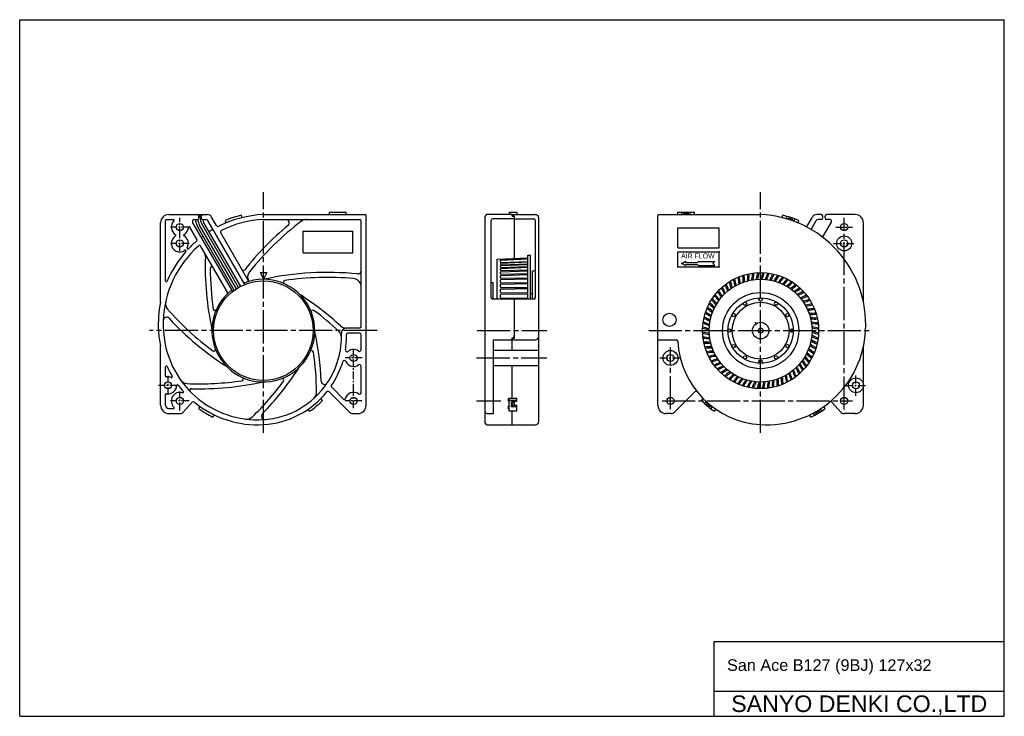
# Model space of a CAD drawing. Header units: millimetres. Extents: x 0 to 594, y 0 to 420.
import ezdxf
from ezdxf.enums import TextEntityAlignment as Align

# ---------------------------------------------------------------- set-up
doc = ezdxf.new("R2010")
doc.units = ezdxf.units.MM
for name, pattern in [('CENTER', [27, 20, -2, 3, -2]), ('HS', [0]), ('SHORT_LC', [7.499999, 4.687499, -0.9375, 0.9375, -0.9375])]:
    doc.linetypes.add(name, pattern=pattern)
doc.styles.get("Standard").update_dxf_attribs({"font": 'arial.ttf'})

msp = doc.modelspace()

# ---------------------------------------------------------------- linework, layer by layer
at = {"color": 7, "linetype": 'HS'}
for p, q in [((0, 420), (594, 420)), ((0, 0), (0, 420)), ((594, 0), (594, 420)), ((419, 45), (594, 45)), ((419, 0), (419, 45)), ((419, 15), (594, 15)), ((0, 0), (594, 0))]:
    msp.add_line(p, q, dxfattribs=at)
at = {"color": 7, "linetype": 'CENTER'}
for p, q in [((147, 170.79), (147, 315.93)), ((447, 170.79), (447, 315.93)), ((497.4, 184.86), (497.4, 300.5)), ((215.61, 232.5), (78.39, 232.5)), ((275.9, 232.5), (318.1, 232.5)), ((379.49, 232.5), (514.51, 232.5)), ((392.6, 185.07), (392.6, 222.35)), ((275.63, 216), (318.05, 216)), ((275.63, 190.1), (290.33, 190.1)), ((387.6, 190.1), (502.36, 190.1))]:
    msp.add_line(p, q, dxfattribs=at)
at = {"color": 7}
for p, q in [((187, 304), (197, 304)), ((187, 302.5), (187, 304)), ((197, 302.5), (197, 304)), ((295.2, 304), (295.2, 302.5)), ((295.2, 304), (300, 304)), ((300, 304), (300, 302.5)), ((397, 302.5), (397, 304)), ((397, 304), (407, 304)), ((399.5, 302.5), (399.5, 304)), ((400.5, 302.5), (400.5, 303.2)), ((400.5, 303.2), (403.5, 303.2)), ((403.5, 302.5), (403.5, 303.2)), ((404.5, 302.5), (404.5, 304)), ((407, 302.5), (407, 304)), ((85, 249.75), (85, 297.5)), ((88, 262.51), (88, 299)), ((88.5, 299.5), (92.71, 299.5)), ((90, 302.5), (107.1, 302.5)), ((108.1, 300.5), (108.1, 301.5)), ((108.8, 300.81), (108.8, 302.5)), ((109.5, 300.5), (109.5, 301.5)), ((110.5, 302.5), (113.17, 302.5)), ((124.03, 298.91), (124.42, 297.45)), ((133.54, 302.05), (133.93, 300.6)), ((147, 302.5), (208.5, 302.5)), ((147, 299.5), (172.96, 299.5)), ((172.96, 299.5), (205, 299.5)), ((206, 235), (206, 298.5)), ((209, 187.5), (209, 302)), ((280.9, 176.69), (280.9, 301.5)), ((297, 302.5), (281.9, 302.5)), ((284.4, 252.5), (284.4, 299)), ((298.4, 300), (285.4, 300)), ((297, 302.5), (311.1, 302.5)), ((297, 301.5), (297, 302.5)), ((297, 302.5), (297, 301.5)), ((298.4, 301.5), (297, 301.5)), ((297, 301.5), (298.5, 301.5)), ((298.4, 301.5), (298.4, 276.04)), ((298.5, 276.04), (298.5, 301.5)), ((298.5, 300), (310.1, 300)), ((311.1, 252.5), (311.1, 299)), ((313.1, 177.69), (313.1, 300.5)), ((385, 187.48), (385, 302)), ((385.5, 302.5), (447, 302.5)), ((447.12, 302.5), (447.12, 302.5)), ((460.07, 300.6), (460.46, 302.05)), ((462.48, 299.95), (462.87, 301.4)), ((463.44, 299.66), (463.62, 300.34)), ((466.3, 298.72), (466.48, 299.4)), ((467.24, 298.37), (467.63, 299.83)), ((469.58, 297.45), (469.97, 298.91)), ((475.25, 295.83), (478.23, 301)), ((477.4, 293.56), (480.54, 299)), ((483.5, 302.5), (480.83, 302.5)), ((483.5, 299.5), (481.41, 299.5)), ((484.5, 289.06), (489.67, 298)), ((504, 302.5), (486.9, 302.5)), ((488.8, 299.5), (487.89, 299.5)), ((509, 249.75), (509, 297.5)), ((171, 279.5), (171, 292.5)), ((171, 292.5), (201, 292.5)), ((201, 279.5), (201, 292.5)), ((397, 282.5), (397, 294.5)), ((397, 294.5), (422, 294.5)), ((422, 282.5), (422, 294.5)), ((171, 279.5), (201, 279.5)), ((397, 282.5), (422, 282.5)), ((397, 280), (422, 280)), ((397, 271), (397, 280)), ((422, 271), (422, 280)), ((288.1, 251.5), (288.1, 275.5)), ((399.5, 273), (401.81, 274.33)), ((401.81, 273.67), (401.81, 274.33)), ((401.81, 273.67), (408.83, 273.67)), ((408.83, 273.67), (409.42, 274.25)), ((409.42, 274.25), (419.42, 274.25)), ((418.17, 273), (419.42, 274.25)), ((145, 267.5), (149, 267.5)), ((145, 267.5), (147, 263.5)), ((149, 267.5), (147, 263.5)), ((309.4, 268.5), (310.1, 268.5)), ((309.4, 251.5), (309.4, 268.5)), ((397, 271), (422, 271)), ((399.5, 273), (401.81, 271.67)), ((401.81, 271.67), (401.81, 272.33)), ((401.81, 272.33), (408.83, 272.33)), ((408.83, 272.33), (409.42, 271.75)), ((409.42, 271.75), (419.42, 271.75)), ((418.17, 273), (419.42, 271.75)), ((284.4, 261.5), (285.6, 261.5)), ((285.6, 251.5), (285.6, 261.5)), ((310.1, 251.5), (285.4, 251.5)), ((298.4, 251.5), (285.4, 251.5)), ((298.4, 251.5), (298.4, 229.5)), ((298.5, 228), (298.5, 251.5)), ((310.1, 251.5), (298.5, 251.5)), ((205, 234), (197.08, 234)), ((205, 231), (198.11, 231)), ((206, 220.99), (206, 230)), ((285.9, 182.5), (285.9, 227)), ((285.9, 227), (297, 227)), ((297, 228.2), (298.4, 228.2)), ((297, 220.5), (297, 228.2)), ((297, 220.5), (297, 228.2)), ((297, 228), (298.5, 228)), ((297, 227), (311.1, 227)), ((298.4, 228.2), (298.4, 229.5)), ((385, 227), (395.96, 227)), ((85, 187.5), (85, 222.24)), ((313.1, 220.5), (285.9, 220.5)), ((313.1, 211.5), (313.1, 220.5)), ((509, 187.5), (509, 222.77)), ((88, 205.06), (88, 210.64)), ((206, 195.09), (206, 211.01)), ((285.9, 211.5), (313.1, 211.5)), ((297, 191.65), (297, 211.5)), ((297, 191.58), (297, 211.5)), ((88, 187.5), (88, 193.94)), ((182.64, 190.33), (181.76, 191.57)), ((294.9, 189.81), (294.9, 191.65)), ((295.2, 183.9), (295.2, 191.58)), ((300, 191.58), (295.2, 191.58)), ((300, 190.33), (295.2, 190.33)), ((300, 189.73), (300, 191.58)), ((395.05, 183.38), (407.25, 195.58)), ((411.37, 190.33), (412.24, 191.58)), ((90, 185.5), (92.71, 185.5)), ((107.99, 185.5), (108.85, 186.73)), ((174.93, 183.89), (174.07, 185.12)), ((295.2, 189.81), (294.9, 189.81)), ((294.9, 185.07), (294.9, 187.2)), ((296.7, 186.51), (296.7, 189.73)), ((300, 189.73), (296.7, 189.73)), ((300, 186.51), (296.7, 186.51)), ((296.8, 186.63), (296.8, 189.73)), ((296.8, 188.56), (297.1, 188.56)), ((296.8, 186.63), (297.1, 186.63)), ((297.1, 188.56), (297.1, 186.63)), ((300, 187.41), (297.92, 187.41)), ((298.5, 187.41), (298.5, 189.73)), ((300, 183.9), (300, 187.41)), ((413.19, 188.58), (414.06, 189.82)), ((414.4, 188.56), (414.8, 189.15)), ((416.71, 186.63), (417.12, 187.21)), ((417.05, 185.36), (417.91, 186.59)), ((419.07, 183.9), (419.93, 185.12)), ((482.64, 184.22), (482.23, 184.79)), ((483.94, 184.1), (483.08, 185.33)), ((486.01, 185.5), (485.15, 186.73)), ((495.16, 183.49), (489.97, 189.26)), ((90, 182.5), (96.61, 182.5)), ((116.61, 180.39), (117.49, 181.63)), ((201.07, 182.5), (204, 182.5)), ((281.9, 182.5), (285.9, 182.5)), ((300, 183.9), (295.2, 183.9)), ((297, 175.69), (297, 183.9)), ((297, 175.69), (297, 183.9)), ((392.93, 182.5), (390, 182.5)), ((477.38, 180.39), (476.51, 181.63)), ((479.64, 181.53), (478.76, 182.78)), ((480.05, 182.68), (479.64, 183.26)), ((504, 182.5), (497.39, 182.5)), ((281.9, 175.69), (297, 175.69)), ((297, 175.69), (311.1, 175.69))]:
    msp.add_line(p, q, dxfattribs=at)
at = {"color": 7, "linetype": 'SHORT_LC'}
for p, q in [((96.6, 290.5), (96.6, 300.5)), ((102.32, 294.9), (90.88, 294.9)), ((492.4, 294.9), (502.4, 294.9)), ((96.6, 280.7), (96.6, 290.7)), ((102.32, 285.1), (90.88, 285.1)), ((491.05, 285.1), (503.75, 285.1)), ((201.4, 195.7), (201.4, 221.6)), ((206.68, 216), (196.4, 216)), ((386.25, 216), (398.95, 216)), ((89.5, 193.78), (89.5, 205.22)), ((504.5, 193.15), (504.5, 205.85)), ((95.22, 199.5), (83.78, 199.5)), ((498.15, 199.5), (510.85, 199.5)), ((102.32, 190.1), (90.88, 190.1)), ((96.6, 184.38), (96.6, 195.82)), ((206.4, 190.1), (196.4, 190.1)), ((201.4, 185.7), (201.4, 195.7))]:
    msp.add_line(p, q, dxfattribs=at)
at = {"color": 7, "linetype": 'Continuous'}
for p, q in [((128.51, 256.12), (104.33, 298)), ((105.2, 299.5), (107.1, 299.5)), ((110.5, 299.5), (112.59, 299.5)), ((133.32, 259.2), (111.17, 297.56)), ((135.79, 260.32), (113.46, 299)), ((118.75, 295.83), (115.77, 301)), ((107.03, 287.33), (102.68, 294.87)), ((129.48, 256.85), (107.27, 295.31)), ((130.72, 257.7), (108.57, 296.06)), ((132, 258.48), (109.87, 296.81)), ((138.16, 262.21), (121.25, 291.49)), ((125.3, 255.69), (109.37, 283.27)), ((138.16, 262.21), (138.13, 262.26)), ((195.54, 191.03), (188.04, 198.53)), ((198.95, 183.38), (186.75, 195.58)), ((297, 191.65), (294.9, 191.65)), ((295.2, 190.13), (294.9, 190.13)), ((98.84, 183.49), (104.03, 189.26)), ((295.2, 187.2), (294.9, 187.2)), ((295.2, 186.05), (294.9, 186.05)), ((295.2, 185.07), (294.9, 185.07)), ((298.33, 189.73), (297.1, 188.56)), ((298.4, 187.87), (297.1, 186.63))]:
    msp.add_line(p, q, dxfattribs=at)
for p, q in [((107.1, 302.5), (110.5, 302.5)), ((484.5, 300.5), (484.5, 301.5)), ((485.9, 300.5), (485.9, 301.5)), ((487.89, 299.5), (486.9, 299.5))]:
    msp.add_line(p, q)
at = {"color": 7, "ltscale": 0.727143}
for p, q in [((288.1, 275.5), (306.6, 276.43)), ((288.1, 251.5), (288.1, 275.5)), ((290.1, 275.55), (306.6, 276.34)), ((290.1, 275.47), (306.6, 276.28)), ((290.1, 275.55), (290.1, 275.6)), ((290.1, 275.35), (290.1, 275.47)), ((290.1, 273.83), (290.1, 274.73)), ((290.26, 275.2), (306.6, 275.93)), ((290.38, 275.03), (306.6, 275.86)), ((290.39, 273.15), (306.6, 273.91)), ((290.41, 273.53), (306.6, 274.19)), ((306.6, 278), (308.1, 278)), ((306.6, 251.5), (306.6, 278)), ((308.1, 251.5), (308.1, 278)), ((290.1, 272.52), (290.1, 272.85)), ((290.1, 270.9), (290.1, 271.44)), ((290.1, 269), (290.1, 269.74)), ((290.1, 266.82), (290.1, 267.74)), ((290.39, 271.74), (306.6, 272.46)), ((290.39, 270.03), (306.6, 270.7)), ((290.39, 268.04), (306.6, 268.65)), ((290.41, 272.22), (306.6, 272.8)), ((290.41, 270.6), (306.6, 271.11)), ((290.41, 268.7), (306.6, 269.12)), ((290.1, 264.38), (290.1, 265.48)), ((290.1, 261.7), (290.1, 262.97)), ((290.39, 265.78), (306.6, 266.33)), ((290.39, 263.26), (306.6, 263.75)), ((290.4, 264.08), (306.6, 264.33)), ((290.4, 261.4), (306.6, 261.56)), ((290.41, 266.52), (306.6, 266.85)), ((290.1, 258.81), (290.1, 260.22)), ((290.1, 255.71), (290.1, 257.25)), ((290.39, 260.52), (306.6, 260.93)), ((290.39, 257.55), (306.6, 257.89)), ((290.4, 258.51), (306.6, 258.57)), ((290.1, 252.44), (290.1, 254.1)), ((290.4, 255.41), (306.6, 255.38)), ((290.4, 254.4), (306.6, 254.67)), ((290.4, 252.14), (306.6, 252.02)), ((305.98, 252.03), (306.6, 252.17))]:
    msp.add_line(p, q, dxfattribs=at)
at = {"color": 7, "linetype": 'Continuous'}
for centre, radius in [((96.6, 294.9), 2.15), ((96.6, 285.1), 2.15), ((147, 232.5), 30), ((447, 232.5), 31), ((447, 232.5), 23), ((447, 232.5), 19.7), ((447, 232.5), 17.2), ((437.65, 248.69), 1), ((447, 251.2), 1), ((456.35, 248.69), 1), ((430.81, 241.85), 1), ((463.19, 241.85), 1), ((428.3, 232.5), 1), ((447, 232.5), 5), ((447, 232.5), 1.5), ((465.7, 232.5), 1), ((430.81, 223.15), 1), ((463.19, 223.15), 1), ((437.65, 216.31), 1), ((447, 213.8), 1), ((456.35, 216.31), 1), ((89.5, 199.5), 2.15), ((96.6, 190.1), 2.15), ((96.6, 190.1), 2.15), ((201.4, 190.1), 2.15)]:
    msp.add_circle(centre, radius, dxfattribs=at)
at = {"color": 7}
for centre, radius in [((497.4, 294.9), 2.15), ((497.4, 285.1), 4.5), ((497.4, 285.1), 2.15), ((447, 232.5), 35), ((392, 239), 4), ((392.6, 216), 4.5), ((201.4, 216), 2.15), ((392.6, 216), 2.15), ((504.5, 199.5), 4.5), ((504.5, 199.5), 2.15), ((392.6, 190.1), 2.15), ((497.4, 190.1), 2.15)]:
    msp.add_circle(centre, radius, dxfattribs=at)
for centre, radius, start, end in [((90, 297.5), 5, 90, 180), ((88.5, 299), 0.5, 90, 180), ((92.71, 299), 0.5, 313.47591, 90), ((107.1, 301.5), 1, 0, 90), ((107.1, 300.5), 1, 270, 0), ((110.5, 301.5), 1, 90, 180), ((110.5, 300.5), 1, 180, 270), ((113.17, 299.5), 3, 30, 90), ((150, 236.16), 66.41, 92.59274, 116.79597), ((150, 236.16), 63.41, 92.59274, 116.53897), ((150, 236.16), 67.91, 104.02919, 112.48765), ((276.86, 157.43), 177, 127.16061, 141.38754), ((160.66, 297.5), 2, 309.67836, 90), ((172.96, 294.5), 5, 90, 127.16061), ((205, 298.5), 1, 0, 90), ((208.5, 302), 0.5, 0, 90), ((281.9, 301.5), 1, 90, 180), ((310.1, 299), 1, 0, 90), ((311.1, 300.5), 2, 0, 90), ((385.5, 302), 0.5, 90, 180), ((444, 236.16), 66.41, 356.83718, 87.30576), ((444, 236.16), 67.91, 67.51184, 75.9703), ((444, 236.16), 66.51, 72.97546, 73.83692), ((444, 236.16), 67.11, 70.42782, 72.99357), ((444, 236.16), 66.51, 69.5213, 70.38648), ((483.5, 301.5), 1, 360, 90), ((488.8, 298.5), 1, 330, 90), ((504, 297.5), 5, 0, 90), ((102.24, 294.62), 0.5, 30, 177.17154), ((150, 236.16), 66.41, 120.20049, 122.53079), ((119.62, 296.33), 1, 210, 296.79597), ((122.12, 291.99), 1, 116.53897, 210), ((276.86, 157.43), 180, 129.67836, 141.63181), ((150, 236.16), 66.41, 130.44701, 136.53293), ((106.6, 287.08), 0.5, 310.44701, 30), ((150, 236.16), 66.41, 126.42589, 127.46889), ((150, 236.16), 63.41, 131.67806, 177.73795), ((150, 236.16), 66.41, 138.46396, 156.81205), ((99.92, 280.53), 0.5, 318.46396, 125.98779), ((101.44, 282.19), 0.5, 149.00911, 316.53293), ((108.51, 282.77), 1, 30, 131.67806), ((107.01, 277.36), 5, 358.10307, 30), ((291.91, 271.24), 180, 178.10307, 192.24501), ((115.91, 269.94), 1, 30, 180.42234), ((291.91, 271.24), 177, 180.42234, 188.38557), ((134.95, 269.77), 1, 210, 321.63181), ((142.46, 264.76), 5, 141.38754, 210), ((185.74, 87.59), 180, 84.24137, 102.24501), ((204, 268.67), 2, 264.24137, 0), ((310.1, 269.5), 1, 270, 0), ((88.5, 262.51), 0.5, 180, 336.81205), ((147, 232.5), 31, 127.7866, 112.2134), ((160.07, 261.71), 1, 98.38557, 245.88988), ((185.74, 87.59), 177, 84.90947, 98.38557), ((201, 258.91), 5, 0, 84.90947), ((124.43, 255.19), 1, 314.84767, 30), ((150, 236.16), 66.41, 168.19305, 183.28439), ((92.96, 248.72), 5, 167.58335, 221.35245), ((71.93, 102.64), 180, 47.48295, 57.24501), ((310.1, 252.5), 1, 270, 0), ((222.07, 362.36), 177, 221.35245, 233.38557), ((117.79, 245.57), 1, 188.38557, 335.88988), ((176.9, 243.91), 1, 53.38557, 200.88989), ((71.93, 102.64), 177, 47.05098, 53.38557), ((150, 236.16), 63.41, 177.73795, 183.16062), ((88.64, 238.59), 2, 42.84957, 177.73795), ((222.07, 362.36), 180, 222.84957, 237.24501), ((143.49, 235.56), 59.87, 183.05803, 191.84712), ((143.49, 235.56), 56.87, 183.08494, 273.5423), ((2.09, 193.76), 180, 2.6129, 12.24502), ((189.12, 228.54), 5, 359.39704, 47.05098), ((196.95, 239), 5, 227.48295, 270), ((197.08, 231), 3, 90, 182.13375), ((205, 235), 1, 270, 0), ((450.51, 235.56), 59.87, 266.48861, 357.06734), ((143.8, 229.01), 50.32, 326.0876, 2.13375), ((143.8, 229.01), 53.32, 351.24108, 1.03917), ((198.11, 230), 1, 90, 181.03917), ((205, 230), 1, 0, 90), ((311.1, 229), 2, 270, 0), ((395.96, 226), 1, 3.182, 90), ((450.2, 229.02), 53.32, 183.182, 266.56347), ((80, 222.24), 5, 0, 11.84712), ((117.1, 221.09), 1, 233.38557, 20.88988), ((176.21, 219.43), 1, 8.38557, 155.8899), ((197.49, 220.74), 1, 171.24108, 309.52306), ((201.4, 216), 5.15, 54.17115, 129.52306), ((205, 220.99), 1, 234.17115, 0), ((2.09, 193.76), 177, 0.51258, 8.38557), ((195.83, 213.4), 1, 25.01041, 163.29239), ((88.5, 210.64), 0.5, 24.37679, 180), ((143.49, 235.56), 59.87, 204.37679, 210.68011), ((17.14, 307.57), 180, 315.87604, 327.24502), ((143.8, 229.01), 53.32, 325.95191, 343.29239), ((201.4, 216), 5.15, 205.01041, 305.82885), ((205, 211.01), 1, 0, 125.82885), ((88.5, 205.06), 0.5, 180, 280.19455), ((91.57, 204.76), 0.5, 248.52982, 30.68011), ((101.18, 205.56), 5, 215.34344, 267.63956), ((108.26, 377.41), 177, 267.63956, 278.38557), ((133.93, 203.29), 1, 278.38557, 65.88989), ((17.14, 307.57), 177, 314.12674, 323.38557), ((158.41, 202.6), 1, 323.38557, 110.8899), ((183.9, 202.06), 2, 182.6129, 326.0876), ((95.15, 199.4), 0.5, 36.80213, 178.95241), ((143.49, 235.56), 59.87, 216.80213, 221.61086), ((103.57, 196.47), 1, 88.515, 224.40107), ((108.26, 377.41), 180, 268.515, 282.24502), ((143.8, 229.01), 50.32, 273.60582, 326.0876), ((188.39, 198.88), 0.5, 145.95191, 225), ((88.5, 193.94), 0.5, 79.80545, 180), ((98.35, 195.47), 0.5, 251.9483, 41.61086), ((143.8, 229.01), 53.32, 273.60582, 321.04946), ((143.8, 229.01), 54.82, 304.59953, 315.1043), ((174.08, 195.3), 5, 311.92685, 0.51258), ((186.04, 194.87), 1, 45, 141.04946), ((205, 195.09), 1, 234.17116, 0), ((450.2, 229.02), 54.82, 224.8972, 235.40195), ((90, 187.5), 5, 180, 270), ((90, 187.5), 2, 180, 270), ((92.71, 186), 0.5, 270, 46.52409), ((104.77, 188.59), 1, 50.50371, 138), ((143.49, 235.56), 59.87, 230.50371, 273.51139), ((143.49, 235.56), 61.37, 234.6579, 244.03167), ((204, 187.5), 5, 270, 0), ((390, 187.5), 5, 180, 270), ((450.2, 229.02), 53.42, 227.3449, 232.73028), ((450.2, 229.01), 54.02, 228.49772, 231.69202), ((450.51, 235.56), 61.37, 295.96691, 305.34069), ((450.51, 235.56), 59.97, 298.16667, 302.95962), ((450.51, 235.56), 60.57, 299.18783, 302.03439), ((504, 187.5), 5, 270, 0), ((96.61, 185.5), 3, 270, 318), ((136.9, 184.11), 5, 262.69973, 314.12674), ((147.79, 180.86), 2, 135.87604, 274.72844), ((201.07, 185.5), 3, 225, 270), ((281.9, 183.5), 1, 180, 270), ((392.93, 185.5), 3, 270, 315), ((497.39, 185.5), 3, 222, 270), ((281.9, 176.69), 1, 180, 270), ((311.1, 177.69), 2, 270, 0)]:
    msp.add_arc(centre, radius, start, end, dxfattribs=at)
at = {"color": 7, "linetype": 'Continuous'}
for centre, radius, start, end in [((96.6, 294.9), 5.15, 133.47591, 240.14139), ((105.2, 298.5), 1, 90, 210), ((116.8, 300.81), 11, 186.8288, 210), ((116.8, 300.81), 9.5, 187.66137, 210), ((116.8, 300.81), 8, 180, 210), ((116.8, 300.81), 6.5, 191.58782, 210), ((112.59, 298.5), 1, 30, 90), ((285.4, 299), 1, 90, 180), ((480.83, 299.5), 3, 90, 150), ((481.41, 298.5), 1, 90, 150), ((96.6, 294.9), 5.15, 299.85861, 357.17154), ((474.39, 296.33), 1, 243.20299, 330), ((96.6, 285.1), 5.15, 119.85861, 305.98779), ((93.79, 290), 0.5, 299.85861, 60.14139), ((99.41, 290), 0.5, 119.85861, 240.14139), ((96.6, 285.1), 5.15, 329.00911, 60.14139), ((430.26, 268.68), 15, 341.64053, 355.31715), ((430.26, 268.68), 15.8, 341.64053, 355.67065), ((433.48, 270), 15, 336.64053, 350.31715), ((433.48, 270), 15.8, 336.64053, 350.67065), ((414.42, 255.46), 15, 11.64053, 25.31715), ((414.42, 255.46), 15.8, 11.64053, 25.67065), ((416.54, 258.22), 15, 6.64053, 20.31715), ((416.54, 258.22), 15.8, 6.64053, 20.67065), ((418.9, 260.77), 15, 1.64053, 15.31715), ((418.9, 260.77), 15.8, 1.64053, 15.67065), ((421.47, 263.11), 15, 356.64053, 10.31715), ((436.84, 262.21), 0.4, 176.64053, 356.64053), ((421.47, 263.11), 15.8, 356.64053, 10.67065), ((439.47, 262.98), 0.4, 171.64053, 351.64053), ((424.23, 265.22), 15, 351.64053, 5.31715), ((424.23, 265.22), 15.8, 351.64053, 5.67065), ((442.16, 263.52), 0.4, 166.64053, 346.64053), ((427.17, 267.08), 15, 346.64053, 0.31715), ((427.17, 267.08), 15.8, 346.64053, 0.67065), ((444.88, 263.83), 0.4, 161.64053, 341.64053), ((447.62, 263.89), 0.4, 156.64053, 336.64053), ((450.35, 263.72), 0.4, 151.64053, 331.64053), ((436.8, 271.04), 15, 331.64053, 345.31715), ((436.8, 271.04), 15.8, 331.64053, 345.67065), ((453.06, 263.31), 0.4, 146.64053, 326.64053), ((440.2, 271.78), 15, 326.64053, 340.31715), ((440.2, 271.78), 15.8, 326.64053, 340.67065), ((455.72, 262.66), 0.4, 141.64053, 321.64053), ((443.65, 272.22), 15, 321.64053, 335.31715), ((443.65, 272.22), 15.8, 321.64053, 335.67065), ((458.32, 261.79), 0.4, 136.64053, 316.64053), ((447.12, 272.36), 15, 316.64053, 330.31715), ((447.12, 272.36), 15.8, 316.64053, 330.67065), ((450.59, 272.2), 15, 311.64053, 325.31715), ((450.59, 272.2), 15.8, 311.64053, 325.67065), ((454.04, 271.74), 15, 306.64053, 320.31715), ((454.04, 271.74), 15.8, 306.64053, 320.67065), ((409.58, 246.25), 15, 26.64053, 40.31715), ((409.58, 246.25), 15.8, 26.64053, 40.67065), ((410.92, 249.46), 15, 21.64053, 35.31715), ((410.92, 249.46), 15.8, 21.64053, 35.67065), ((412.54, 252.54), 15, 16.64053, 30.31715), ((412.54, 252.54), 15.8, 16.64053, 30.67065), ((427.29, 256.95), 0.4, 196.64053, 16.64053), ((429.5, 258.57), 0.4, 191.64053, 11.64053), ((431.84, 260), 0.4, 186.64053, 6.64053), ((434.29, 261.21), 0.4, 181.64053, 1.64053), ((460.83, 260.69), 0.4, 131.64053, 311.64053), ((463.23, 259.38), 0.4, 126.64053, 306.64053), ((465.51, 257.86), 0.4, 121.64053, 301.64053), ((457.43, 270.97), 15, 301.64053, 315.31715), ((457.43, 270.97), 15.8, 301.64053, 315.67065), ((467.65, 256.15), 0.4, 116.64053, 296.64053), ((460.75, 269.92), 15, 296.64053, 310.31715), ((460.75, 269.92), 15.8, 296.64053, 310.67065), ((463.96, 268.58), 15, 291.64053, 305.31715), ((463.96, 268.58), 15.8, 291.64053, 305.67065), ((285.4, 252.5), 1, 180, 270), ((285.4, 252.5), 1, 180, 270), ((310.1, 252.5), 1, 270, 0), ((407.76, 239.54), 15, 36.64053, 50.31715), ((407.76, 239.54), 15.8, 36.64053, 50.67065), ((408.53, 242.93), 15, 31.64053, 45.31715), ((408.53, 242.93), 15.8, 31.64053, 45.67065), ((421.64, 251.01), 0.4, 211.64053, 31.64053), ((423.35, 253.15), 0.4, 206.64053, 26.64053), ((425.24, 255.14), 0.4, 201.64053, 21.64053), ((469.64, 254.26), 0.4, 111.64053, 291.64053), ((471.45, 252.21), 0.4, 106.64053, 286.64053), ((467.04, 266.96), 15, 286.64053, 300.31715), ((467.04, 266.96), 15.8, 286.64053, 300.67065), ((473.07, 250), 0.4, 101.64053, 281.64053), ((469.96, 265.08), 15, 281.64053, 295.31715), ((469.96, 265.08), 15.8, 281.64053, 295.67065), ((407.28, 229.15), 15.8, 51.64053, 65.67065), ((407.14, 232.62), 15, 46.64053, 60.31715), ((407.14, 232.62), 15.8, 46.64053, 60.67065), ((407.3, 236.09), 15, 41.64053, 55.31715), ((407.3, 236.09), 15.8, 41.64053, 55.67065), ((417.71, 243.82), 0.4, 226.64053, 46.64053), ((418.81, 246.33), 0.4, 221.64053, 41.64053), ((420.12, 248.73), 0.4, 216.64053, 36.64053), ((474.5, 247.66), 0.4, 96.64053, 276.64053), ((472.72, 262.96), 15, 276.64053, 290.31715), ((472.72, 262.96), 15.8, 276.64053, 290.67065), ((475.71, 245.21), 0.4, 91.64053, 271.64053), ((475.27, 260.6), 15, 271.64053, 285.31715), ((475.27, 260.6), 15.8, 271.64053, 285.67065), ((408.46, 222.3), 15.8, 61.64053, 75.67065), ((407.72, 225.7), 15, 56.64053, 70.31715), ((407.72, 225.7), 15.8, 56.64053, 70.67065), ((407.28, 229.15), 15, 51.64053, 65.31715), ((416.19, 238.56), 0.4, 236.64053, 56.64053), ((416.84, 241.22), 0.4, 231.64053, 51.64053), ((476.71, 242.66), 0.4, 86.64053, 266.64053), ((477.61, 258.03), 15.8, 266.64053, 280.67065), ((477.61, 258.03), 15, 266.64053, 280.31715), ((477.48, 240.03), 0.4, 81.64053, 261.64053), ((479.72, 255.27), 15.8, 261.64053, 275.67065), ((479.72, 255.27), 15, 261.64053, 275.31715), ((478.02, 237.34), 0.4, 76.64053, 256.64053), ((481.58, 252.33), 15, 256.64053, 270.31715), ((409.5, 218.98), 15, 66.64053, 80.31715), ((409.5, 218.98), 15.8, 66.64053, 80.67065), ((408.46, 222.3), 15, 61.64053, 75.31715), ((415.61, 233.12), 0.4, 246.64053, 66.64053), ((415.78, 235.85), 0.4, 241.64053, 61.64053), ((481.58, 252.33), 15.8, 256.64053, 270.67065), ((478.33, 234.62), 0.4, 71.64053, 251.64053), ((478.39, 231.88), 0.4, 66.64053, 246.64053), ((483.18, 249.24), 15.8, 251.64053, 265.67065), ((483.18, 249.24), 15, 251.64053, 265.31715), ((484.5, 246.02), 15, 246.64053, 260.31715), ((410.82, 215.76), 15.8, 71.64053, 85.67065), ((410.82, 215.76), 15, 71.64053, 85.31715), ((412.42, 212.67), 15.8, 76.64053, 90.67065), ((412.42, 212.67), 15, 76.64053, 90.31715), ((415.67, 230.38), 0.4, 251.64053, 71.64053), ((415.98, 227.66), 0.4, 256.64053, 76.64053), ((477.81, 226.44), 0.4, 56.64053, 236.64053), ((486.28, 239.3), 15.8, 236.64053, 250.67065), ((478.22, 229.15), 0.4, 61.64053, 241.64053), ((485.54, 242.7), 15.8, 241.64053, 255.67065), ((486.28, 239.3), 15, 236.64053, 250.31715), ((484.5, 246.02), 15.8, 246.64053, 260.67065), ((485.54, 242.7), 15, 241.64053, 255.31715), ((414.28, 209.73), 15.8, 81.64053, 95.67065), ((414.28, 209.73), 15, 81.64053, 95.31715), ((416.39, 206.97), 15.8, 86.64053, 100.67065), ((416.39, 206.97), 15, 86.64053, 100.31715), ((418.73, 204.4), 15.8, 91.64053, 105.67065), ((416.52, 224.97), 0.4, 261.64053, 81.64053), ((417.29, 222.34), 0.4, 266.64053, 86.64053), ((418.29, 219.79), 0.4, 271.64053, 91.64053), ((476.29, 221.18), 0.4, 46.64053, 226.64053), ((486.86, 232.38), 15.8, 226.64053, 240.67065), ((486.86, 232.38), 15, 226.64053, 240.31715), ((477.16, 223.78), 0.4, 51.64053, 231.64053), ((486.72, 235.85), 15.8, 231.64053, 245.67065), ((486.72, 235.85), 15, 231.64053, 245.31715), ((418.73, 204.4), 15, 91.64053, 105.31715), ((421.28, 202.04), 15.8, 96.64053, 110.67065), ((421.28, 202.04), 15, 96.64053, 110.31715), ((424.04, 199.92), 15.8, 101.64053, 115.67065), ((424.04, 199.92), 15, 101.64053, 115.31715), ((419.5, 217.34), 0.4, 276.64053, 96.64053), ((420.93, 215), 0.4, 281.64053, 101.64053), ((472.36, 213.99), 0.4, 31.64053, 211.64053), ((485.47, 222.07), 15, 211.64053, 225.31715), ((473.88, 216.27), 0.4, 36.64053, 216.64053), ((486.24, 225.46), 15.8, 216.64053, 230.67065), ((486.24, 225.46), 15, 216.64053, 230.31715), ((475.19, 218.67), 0.4, 41.64053, 221.64053), ((486.7, 228.91), 15.8, 221.64053, 235.67065), ((486.7, 228.91), 15, 221.64053, 235.31715), ((426.96, 198.04), 15.8, 106.64053, 120.67065), ((426.96, 198.04), 15, 106.64053, 120.31715), ((430.04, 196.42), 15.8, 111.64053, 125.67065), ((430.04, 196.42), 15, 111.64053, 125.31715), ((422.55, 212.79), 0.4, 286.64053, 106.64053), ((433.25, 195.08), 15.8, 116.64053, 130.67065), ((433.25, 195.08), 15, 116.64053, 130.31715), ((424.36, 210.74), 0.4, 291.64053, 111.64053), ((426.35, 208.85), 0.4, 296.64053, 116.64053), ((466.71, 208.05), 0.4, 16.64053, 196.64053), ((481.46, 212.46), 15.8, 196.64053, 210.67065), ((481.46, 212.46), 15, 196.64053, 210.31715), ((468.76, 209.86), 0.4, 21.64053, 201.64053), ((483.08, 215.54), 15.8, 201.64053, 215.67065), ((483.08, 215.54), 15, 201.64053, 215.31715), ((470.65, 211.85), 0.4, 26.64053, 206.64053), ((484.42, 218.75), 15.8, 206.64053, 220.67065), ((484.42, 218.75), 15, 206.64053, 220.31715), ((485.47, 222.07), 15.8, 211.64053, 225.67065), ((89.5, 199.5), 5.15, 68.52982, 100.19455), ((436.57, 194.03), 15.8, 121.64053, 135.67065), ((436.57, 194.03), 15, 121.64053, 135.31715), ((439.96, 193.26), 15.8, 126.64053, 140.67065), ((428.49, 207.14), 0.4, 301.64053, 121.64053), ((439.96, 193.26), 15, 126.64053, 140.31715), ((443.41, 192.8), 15.8, 131.64053, 145.67065), ((430.77, 205.62), 0.4, 306.64053, 126.64053), ((443.41, 192.8), 15, 131.64053, 145.31715), ((433.17, 204.31), 0.4, 311.64053, 131.64053), ((446.88, 192.64), 15.8, 136.64053, 150.67065), ((446.88, 192.64), 15, 136.64053, 150.31715), ((435.68, 203.21), 0.4, 316.64053, 136.64053), ((450.35, 192.78), 15.8, 141.64053, 155.67065), ((450.35, 192.78), 15, 141.64053, 155.31715), ((438.28, 202.34), 0.4, 321.64053, 141.64053), ((440.94, 201.69), 0.4, 326.64053, 146.64053), ((469.77, 199.78), 15.8, 171.64053, 185.67065), ((454.53, 202.02), 0.4, 351.64053, 171.64053), ((472.53, 201.89), 15.8, 176.64053, 190.67065), ((457.16, 202.79), 0.4, 356.64053, 176.64053), ((472.53, 201.89), 15, 176.64053, 190.31715), ((459.71, 203.79), 0.4, 1.64053, 181.64053), ((475.1, 204.23), 15.8, 181.64053, 195.67065), ((475.1, 204.23), 15, 181.64053, 195.31715), ((462.16, 205), 0.4, 6.64053, 186.64053), ((477.46, 206.78), 15.8, 186.64053, 200.67065), ((477.46, 206.78), 15, 186.64053, 200.31715), ((464.5, 206.43), 0.4, 11.64053, 191.64053), ((479.58, 209.54), 15.8, 191.64053, 205.67065), ((479.58, 209.54), 15, 191.64053, 205.31715), ((89.5, 199.5), 5.15, 259.80545, 358.95241), ((453.8, 193.22), 15.8, 146.64053, 160.67065), ((453.8, 193.22), 15, 146.64053, 160.31715), ((457.2, 193.96), 15.8, 151.64053, 165.67065), ((457.2, 193.96), 15, 151.64053, 165.31715), ((443.65, 201.28), 0.4, 331.64053, 151.64053), ((460.52, 195), 15.8, 156.64053, 170.67065), ((460.52, 195), 15, 156.64053, 170.31715), ((446.38, 201.11), 0.4, 336.64053, 156.64053), ((463.74, 196.32), 15.8, 161.64053, 175.67065), ((449.12, 201.17), 0.4, 341.64053, 161.64053), ((463.74, 196.32), 15, 161.64053, 175.31715), ((466.83, 197.92), 15.8, 166.64053, 180.67065), ((451.84, 201.48), 0.4, 346.64053, 166.64053), ((466.83, 197.92), 15, 166.64053, 180.31715), ((469.77, 199.78), 15, 171.64053, 185.31715), ((96.6, 190.1), 5.15, 71.9483, 226.52409), ((195.9, 191.38), 0.5, 225, 346.89528), ((201.4, 190.1), 5.15, 54.17116, 166.89528), ((407.96, 194.87), 1, 38.95241, 135), ((489.23, 188.59), 1, 42, 129.49464)]:
    msp.add_arc(centre, radius, start, end, dxfattribs=at)
for centre, start, end in [((483.5, 300.5), 270, 360), ((486.9, 301.5), 90, 180), ((486.9, 300.5), 180, 270)]:
    msp.add_arc(centre, 1, start, end)
at = {"color": 7, "ltscale": 0.727143}
for centre, radius, start, end in [((290.25, 275.35), 0.15, 180, 272.56422), ((290.4, 274.73), 0.3, 92.95575, 180), ((290.4, 273.83), 0.3, 180, 272.32701), ((290.4, 272.85), 0.3, 92.69472, 180), ((290.4, 272.52), 0.3, 180, 272.06442), ((290.4, 271.44), 0.3, 92.5329, 180), ((290.4, 270.9), 0.3, 180, 271.78605), ((290.4, 269.74), 0.3, 92.35179, 180), ((290.4, 269), 0.3, 180, 271.494), ((290.4, 267.74), 0.3, 92.15274, 180), ((290.4, 266.82), 0.3, 180, 271.15282), ((290.4, 265.48), 0.3, 91.93727, 180), ((290.4, 264.38), 0.3, 180, 270.87789), ((290.4, 262.97), 0.3, 91.70701, 180), ((290.4, 261.7), 0.3, 180, 270.55854), ((290.4, 260.22), 0.3, 91.46371, 180), ((290.4, 258.81), 0.3, 180, 270.2349), ((290.4, 257.25), 0.3, 91.20921, 180), ((290.4, 255.71), 0.3, 180, 269.90946), ((290.4, 254.1), 0.3, 90.94547, 180), ((290.4, 252.44), 0.3, 180, 269.58472), ((305.1, 247), 8.5, 59.61209, 69.33268)]:
    msp.add_arc(centre, radius, start, end, dxfattribs=at)
at = {"color": 7}
for p in [(422, 280), (397, 271), (399.5, 273), (422, 271)]:
    msp.add_point(p, dxfattribs=at)
at = {"color": 7, "linetype": 'Continuous'}
msp.add_point((443.86, 237.29), dxfattribs=at)

# ---------------------------------------------------------------- texts
at = {"color": 7}
for s, height, p in [('AIR FLOW', 3, (399, 276.03)), (' San Ace B127 (9BJ) 127x32', 7, (424, 27.29))]:
    msp.add_text(s, height=height, dxfattribs=at).set_placement(p)
at = {"color": 7, "linetype": 'Continuous'}
msp.add_text('SANYO DENKI CO.,LTD', height=10, dxfattribs=at).set_placement((506.5, 7.5), align=Align.MIDDLE_CENTER)

doc.saveas('drawing.dxf')
